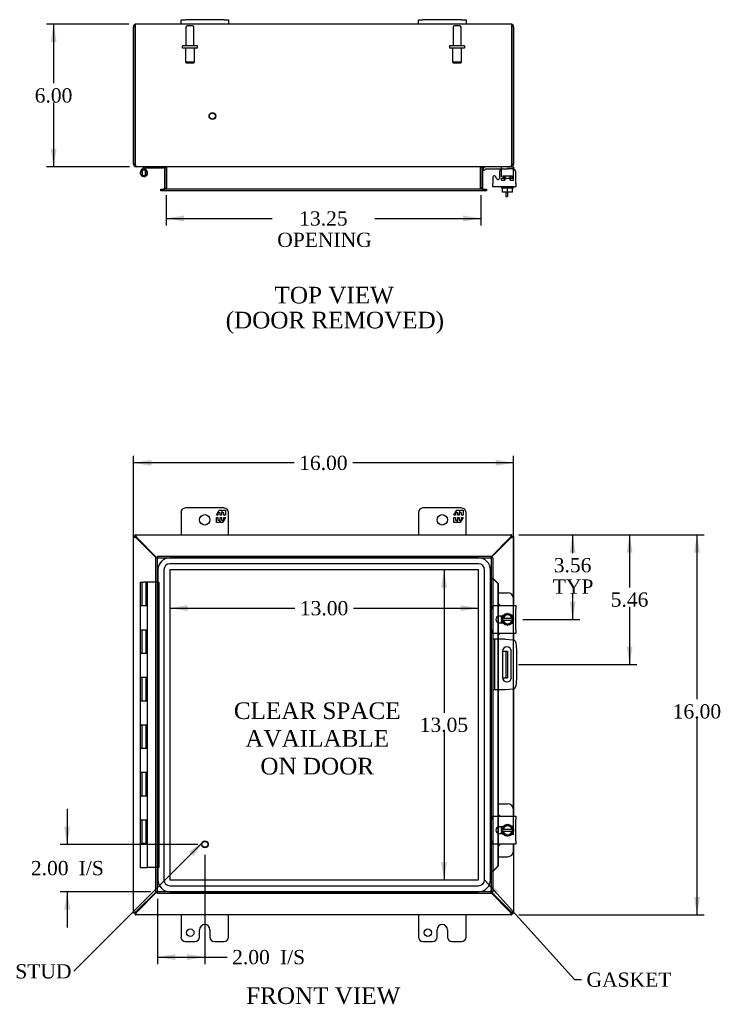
# Model space of a CAD drawing. Header units: inches. Extents: x 4 to 117, y 4 to 79.
# Tile 3 of 7: x 25 to 54, y 27 to 68. Entities that reach past the tile are written whole.
import ezdxf
from ezdxf.enums import TextEntityAlignment as Align

# ---------------------------------------------------------------- set-up
doc = ezdxf.new("R2010")
doc.units = ezdxf.units.IN
doc.header["$MEASUREMENT"] = 0
for name, color, linetype in [('COM40153-1', 7, 'CONTINUOUS'), ('COM40153-2', 7, 'CONTINUOUS'), ('COM42667', 7, 'CONTINUOUS'), ('COM42780', 7, 'CONTINUOUS'), ('COM48424', 7, 'CONTINUOUS'), ('COM70219', 7, 'CONTINUOUS'), ('COM71780-3', 7, 'CONTINUOUS'), ('DEFAULT', 7, 'CONTINUOUS'), ('FET07710', 7, 'CONTINUOUS'), ('HNG10620-12B', 7, 'CONTINUOUS'), ('HNG10620-12C', 7, 'CONTINUOUS'), ('HNG10620-12P', 7, 'CONTINUOUS'), ('SCC19011', 7, 'CONTINUOUS'), ('SPR20265', 7, 'CONTINUOUS'), ('STD21878', 7, 'CONTINUOUS'), ('STD26094', 7, 'CONTINUOUS'), ('WAF25035', 7, 'CONTINUOUS')]:
    doc.layers.add(name, color=color, linetype=linetype)
doc.styles.add('SEACAD_TIMES_NEW_ROMAN', font='times.ttf')

# ---------------------------------------------------------------- blocks, each defined once
blk = doc.blocks.new('SEANNOT_GROUP2')
at = {"layer": 'DEFAULT', "linetype": 'Continuous'}
blk.add_hatch(color=136, dxfattribs=at).paths.add_polyline_path([(31.976, 33.277), (32.418, 33.896), (31.799, 33.454)])
at = {"layer": 'DEFAULT', "color": 136, "linetype": 'Continuous'}
blk.add_lwpolyline([(26.94, 28.418), (32.418, 33.896)], dxfattribs=at)
at = {"layer": 'DEFAULT', "color": 136, "linetype": 'Continuous', "style": 'SEACAD_TIMES_NEW_ROMAN'}
for s, p in [('GROUND STUD', (20.375, 28.718)), ('DOOR', (20.375, 27.818))]:
    blk.add_text(s, height=0.6, dxfattribs=at).set_placement(p, align=Align.TOP_LEFT)
blk = doc.blocks.new('SEANNOT_GROUP3')
at = {"layer": 'DEFAULT', "linetype": 'Continuous'}
blk.add_hatch(color=136, dxfattribs=at).paths.add_polyline_path([(44.826, 31.794), (44.231, 32.268), (44.64, 31.627)])
at = {"layer": 'DEFAULT', "color": 136, "linetype": 'Continuous'}
blk.add_line((48.017, 28.068), (48.317, 28.068), dxfattribs=at)
blk.add_lwpolyline([(48.017, 28.068), (44.231, 32.268)], dxfattribs=at)
at = {"layer": 'DEFAULT', "color": 136, "linetype": 'Continuous', "style": 'SEACAD_TIMES_NEW_ROMAN'}
blk.add_text('GASKET', height=0.6, dxfattribs=at).set_placement((48.527, 28.368), align=Align.TOP_LEFT)
blk = doc.blocks.new('GDIMGGROUP')
at = {"layer": 'DEFAULT', "linetype": 'Continuous'}
for points in [[(30.205, 49.944), (29.455, 49.819), (30.205, 49.694)], [(44.702, 49.944), (44.702, 49.694), (45.452, 49.819)]]:
    blk.add_hatch(color=136, dxfattribs=at).paths.add_polyline_path(points)
at = {"layer": 'DEFAULT', "color": 136, "linetype": 'Continuous'}
for p, q in [((29.455, 31.166), (29.455, 50.119)), ((36.219, 49.819), (29.455, 49.819)), ((45.452, 49.819), (38.687, 49.819)), ((45.452, 34.163), (45.452, 50.119))]:
    blk.add_line(p, q, dxfattribs=at)
at = {"layer": 'DEFAULT', "color": 136, "linetype": 'Continuous', "style": 'SEACAD_TIMES_NEW_ROMAN'}
blk.add_text('16.00', height=0.6, dxfattribs=at).set_placement((36.429, 50.119), align=Align.TOP_LEFT)
blk = doc.blocks.new('GDIMGGROUP1')
at = {"layer": 'DEFAULT', "linetype": 'Continuous'}
for points in [[(53.304, 46.044), (53.179, 46.794), (53.054, 46.044)], [(53.304, 31.544), (53.054, 31.544), (53.179, 30.794)]]:
    blk.add_hatch(color=136, dxfattribs=at).paths.add_polyline_path(points)
at = {"layer": 'DEFAULT', "color": 136, "linetype": 'Continuous'}
for p, q in [((45.683, 46.794), (53.479, 46.794)), ((53.179, 39.868), (53.179, 46.794)), ((53.179, 30.794), (53.179, 39.058)), ((45.683, 30.794), (53.479, 30.794))]:
    blk.add_line(p, q, dxfattribs=at)
at = {"layer": 'DEFAULT', "color": 136, "linetype": 'Continuous', "style": 'SEACAD_TIMES_NEW_ROMAN'}
blk.add_text('16.00', height=0.6, dxfattribs=at).set_placement((52.155, 39.658), align=Align.TOP_LEFT)
blk = doc.blocks.new('GDIMGGROUP2')
at = {"layer": 'DEFAULT', "linetype": 'Continuous'}
for points in [[(26.536, 34.513), (26.661, 33.763), (26.786, 34.513)], [(26.536, 31.013), (26.786, 31.013), (26.661, 31.763)]]:
    blk.add_hatch(color=136, dxfattribs=at).paths.add_polyline_path(points)
at = {"layer": 'DEFAULT', "color": 136, "linetype": 'Continuous'}
for p, q in [((26.661, 35.263), (26.661, 33.763)), ((32.164, 33.763), (26.361, 33.763)), ((30.164, 31.763), (26.361, 31.763)), ((26.661, 31.763), (26.661, 30.263))]:
    blk.add_line(p, q, dxfattribs=at)
at = {"layer": 'DEFAULT', "color": 136, "linetype": 'Continuous', "style": 'SEACAD_TIMES_NEW_ROMAN'}
for s, p in [('2.00', (25.136, 33.063)), ('I/S', (27.148, 33.063))]:
    blk.add_text(s, height=0.6, dxfattribs=at).set_placement(p, align=Align.TOP_LEFT)
blk = doc.blocks.new('GDIMGGROUP3')
at = {"layer": 'DEFAULT', "linetype": 'Continuous'}
for points in [[(31.214, 28.892), (31.214, 29.142), (30.464, 29.017)], [(31.714, 28.892), (32.464, 29.017), (31.714, 29.142)]]:
    blk.add_hatch(color=136, dxfattribs=at).paths.add_polyline_path(points)
at = {"layer": 'DEFAULT', "color": 136, "linetype": 'Continuous'}
for p, q in [((32.464, 33.323), (32.464, 28.717)), ((30.464, 31.463), (30.464, 28.717)), ((30.464, 29.017), (33.099, 29.017)), ((33.099, 29.017), (33.399, 29.017))]:
    blk.add_line(p, q, dxfattribs=at)
at = {"layer": 'DEFAULT', "color": 136, "linetype": 'Continuous', "style": 'SEACAD_TIMES_NEW_ROMAN'}
for s, p in [('2.00', (33.609, 29.317)), ('I/S', (35.621, 29.317))]:
    blk.add_text(s, height=0.6, dxfattribs=at).set_placement(p, align=Align.TOP_LEFT)
blk = doc.blocks.new('GDIMGGROUP4')
at = {"layer": 'DEFAULT', "linetype": 'Continuous'}
for points in [[(25.967, 67.533), (26.217, 67.533), (26.092, 68.283)], [(25.967, 63.033), (26.092, 62.283), (26.217, 63.033)]]:
    blk.add_hatch(color=136, dxfattribs=at).paths.add_polyline_path(points)
at = {"layer": 'DEFAULT', "color": 136, "linetype": 'Continuous'}
for p, q in [((29.263, 68.283), (25.792, 68.283)), ((26.092, 68.283), (26.092, 65.793)), ((26.092, 64.983), (26.092, 62.283)), ((29.289, 62.283), (25.792, 62.283))]:
    blk.add_line(p, q, dxfattribs=at)
at = {"layer": 'DEFAULT', "color": 136, "linetype": 'Continuous', "style": 'SEACAD_TIMES_NEW_ROMAN'}
blk.add_text('6.00', height=0.6, dxfattribs=at).set_placement((25.296, 65.583), align=Align.TOP_LEFT)
blk = doc.blocks.new('GDIMGGROUP16')
at = {"layer": 'DEFAULT', "linetype": 'Continuous'}
for points in [[(48.069, 46.044), (47.944, 46.794), (47.819, 46.044)], [(48.069, 43.982), (47.819, 43.982), (47.944, 43.232)]]:
    blk.add_hatch(color=136, dxfattribs=at).paths.add_polyline_path(points)
at = {"layer": 'DEFAULT', "color": 136, "linetype": 'Continuous'}
for p, q in [((45.683, 46.794), (48.244, 46.794)), ((47.944, 46.794), (47.944, 46.023)), ((47.944, 44.313), (47.944, 43.232)), ((45.851, 43.232), (48.244, 43.232))]:
    blk.add_line(p, q, dxfattribs=at)
at = {"layer": 'DEFAULT', "color": 136, "linetype": 'Continuous', "style": 'SEACAD_TIMES_NEW_ROMAN'}
for s, p in [('3.56', (47.148, 45.813)), ('TYP', (47.105, 44.913))]:
    blk.add_text(s, height=0.6, dxfattribs=at).set_placement(p, align=Align.TOP_LEFT)
blk = doc.blocks.new('GDIMGGROUP17')
at = {"layer": 'DEFAULT', "linetype": 'Continuous'}
for points in [[(50.465, 46.044), (50.34, 46.794), (50.215, 46.044)], [(50.465, 42.084), (50.215, 42.084), (50.34, 41.334)]]:
    blk.add_hatch(color=136, dxfattribs=at).paths.add_polyline_path(points)
at = {"layer": 'DEFAULT', "color": 136, "linetype": 'Continuous'}
for p, q in [((45.683, 46.794), (50.64, 46.794)), ((50.34, 46.794), (50.34, 44.574)), ((50.34, 43.764), (50.34, 41.334)), ((45.661, 41.334), (50.64, 41.334))]:
    blk.add_line(p, q, dxfattribs=at)
at = {"layer": 'DEFAULT', "color": 136, "linetype": 'Continuous', "style": 'SEACAD_TIMES_NEW_ROMAN'}
blk.add_text('5.46', height=0.6, dxfattribs=at).set_placement((49.544, 44.364), align=Align.TOP_LEFT)
blk = doc.blocks.new('GDIMGGROUP18')
at = {"layer": 'DEFAULT', "linetype": 'Continuous'}
for points in [[(31.58, 59.98), (31.58, 60.23), (30.83, 60.105)], [(43.33, 59.98), (44.08, 60.105), (43.33, 60.23)]]:
    blk.add_hatch(color=136, dxfattribs=at).paths.add_polyline_path(points)
at = {"layer": 'DEFAULT', "color": 136, "linetype": 'Continuous'}
for p, q in [((30.83, 61.078), (30.83, 59.805)), ((44.08, 61.078), (44.08, 59.805)), ((30.83, 60.105), (35.297, 60.105)), ((39.613, 60.105), (44.08, 60.105))]:
    blk.add_line(p, q, dxfattribs=at)
at = {"layer": 'DEFAULT', "color": 136, "linetype": 'Continuous', "style": 'SEACAD_TIMES_NEW_ROMAN'}
for s, p in [('13.25', (36.431, 60.405)), ('OPENING', (35.507, 59.505))]:
    blk.add_text(s, height=0.6, dxfattribs=at).set_placement(p, align=Align.TOP_LEFT)
blk = doc.blocks.new('GDIMGGROUP24')
at = {"layer": 'DEFAULT', "linetype": 'Continuous'}
for points in [[(31.734, 43.578), (31.734, 43.828), (30.984, 43.703)], [(43.232, 43.578), (43.982, 43.703), (43.232, 43.828)]]:
    blk.add_hatch(color=136, dxfattribs=at).paths.add_polyline_path(points)
at = {"layer": 'DEFAULT', "color": 136, "linetype": 'Continuous'}
for p, q in [((30.984, 43.703), (36.249, 43.703)), ((38.716, 43.703), (43.982, 43.703))]:
    blk.add_line(p, q, dxfattribs=at)
at = {"layer": 'DEFAULT', "color": 136, "linetype": 'Continuous', "style": 'SEACAD_TIMES_NEW_ROMAN'}
blk.add_text('13.00', height=0.6, dxfattribs=at).set_placement((36.459, 44.003), align=Align.TOP_LEFT)
blk = doc.blocks.new('GDIMGGROUP25')
at = {"layer": 'DEFAULT', "linetype": 'Continuous'}
for points in [[(42.403, 44.571), (42.653, 44.571), (42.528, 45.321)], [(42.403, 33.017), (42.528, 32.267), (42.653, 33.017)]]:
    blk.add_hatch(color=136, dxfattribs=at).paths.add_polyline_path(points)
at = {"layer": 'DEFAULT', "color": 136, "linetype": 'Continuous'}
for p, q in [((42.528, 45.321), (42.528, 39.304)), ((42.528, 38.494), (42.528, 32.267))]:
    blk.add_line(p, q, dxfattribs=at)
at = {"layer": 'DEFAULT', "color": 136, "linetype": 'Continuous', "style": 'SEACAD_TIMES_NEW_ROMAN'}
blk.add_text('13.05', height=0.6, dxfattribs=at).set_placement((41.504, 39.094), align=Align.TOP_LEFT)

msp = doc.modelspace()

# ---------------------------------------------------------------- linework, layer by layer
at = {"layer": 'COM40153-1', "color": 7}
for p, q in [((45.133, 61.212), (45.133, 61.033)), ((45.133, 61.033), (45.205, 61.033)), ((45.205, 61.212), (45.205, 61.033)), ((44.987, 41.896), (45.097, 41.896)), ((45.097, 41.896), (45.133, 41.896)), ((45.133, 41.896), (45.205, 41.896)), ((45.133, 41.896), (45.133, 40.771)), ((45.205, 41.896), (45.205, 40.771)), ((44.987, 40.771), (45.097, 40.771)), ((45.133, 40.771), (45.097, 40.771)), ((45.133, 40.771), (45.205, 40.771))]:
    msp.add_line(p, q, dxfattribs=at)
at = {"layer": 'COM40153-2', "color": 7}
for p, q in [((44.652, 42.396), (44.58, 42.396)), ((44.652, 42.396), (44.652, 40.271)), ((44.652, 42.396), (44.688, 42.396)), ((45.103, 42.396), (44.688, 42.396)), ((45.103, 42.396), (45.437, 42.367)), ((44.986, 41.884), (44.986, 40.784)), ((45.361, 40.784), (45.361, 41.884)), ((45.551, 42.253), (45.58, 41.919)), ((45.58, 41.919), (45.58, 40.748)), ((45.58, 40.748), (45.551, 40.414)), ((44.652, 40.271), (44.58, 40.271)), ((44.688, 40.271), (44.652, 40.271)), ((45.103, 40.271), (44.688, 40.271)), ((45.437, 40.3), (45.103, 40.271))]:
    msp.add_line(p, q, dxfattribs=at)
for centre, radius, start, end in [((45.426, 42.243), 0.125, 5, 85), ((45.174, 41.884), 0.188, 0, 180), ((45.174, 40.784), 0.188, 180, 0), ((45.426, 40.425), 0.125, 275, 355)]:
    msp.add_arc(centre, radius, start, end, dxfattribs=at)
at = {"layer": 'COM42667', "color": 7}
for p, q in [((44.581, 61.836), (44.581, 61.581)), ((44.754, 61.771), (44.691, 61.869)), ((44.864, 62.063), (44.864, 61.804)), ((45.551, 61.581), (45.551, 62.063)), ((44.581, 61.438), (44.581, 61.581)), ((45.551, 61.438), (44.581, 61.438)), ((45.551, 61.581), (45.551, 61.438)), ((44.581, 43.678), (44.581, 43.821)), ((44.581, 43.821), (45.551, 43.821)), ((44.581, 43.678), (44.581, 42.786)), ((45.551, 43.821), (45.551, 43.678)), ((45.551, 42.786), (45.551, 43.678)), ((44.995, 43.372), (44.855, 43.372)), ((44.581, 42.643), (44.581, 42.786)), ((44.855, 43.091), (44.995, 43.091)), ((45.551, 42.786), (45.551, 42.643)), ((45.551, 42.643), (44.581, 42.643)), ((44.581, 34.802), (44.581, 34.945)), ((44.581, 34.945), (45.551, 34.945)), ((45.551, 34.945), (45.551, 34.802)), ((44.581, 34.802), (44.581, 33.91)), ((44.995, 34.496), (44.855, 34.496)), ((45.551, 33.91), (45.551, 34.802)), ((44.855, 34.215), (44.995, 34.215)), ((44.581, 33.767), (44.581, 33.91)), ((45.551, 33.767), (44.581, 33.767)), ((45.551, 33.91), (45.551, 33.767))]:
    msp.add_line(p, q, dxfattribs=at)
for centre, radius, start, end in [((44.989, 62.063), 0.125, 90, 180), ((45.426, 62.063), 0.125, 0, 90), ((44.641, 61.836), 0.06, 32.8455, 180), ((44.804, 61.804), 0.06, 212.8455, 0), ((44.855, 43.232), 0.141, 90, 270), ((44.855, 34.356), 0.141, 90, 270)]:
    msp.add_arc(centre, radius, start, end, dxfattribs=at)
at = {"layer": 'COM42780', "color": 7}
for p, q in [((44.152, 62.191), (44.202, 62.241)), ((44.152, 62.191), (44.219, 62.124)), ((44.219, 62.124), (44.269, 62.174)), ((44.303, 62.188), (45.202, 62.188)), ((44.337, 62.189), (44.337, 62.188)), ((44.337, 62.189), (44.397, 62.189)), ((44.397, 62.189), (44.397, 62.188)), ((44.397, 62.189), (44.425, 62.189)), ((44.425, 62.189), (44.425, 62.188)), ((44.425, 62.189), (44.587, 62.189)), ((44.538, 62.189), (44.538, 62.188)), ((44.587, 62.189), (44.587, 62.188)), ((44.952, 62.143), (44.952, 62.268)), ((45.202, 62.283), (45.305, 62.283)), ((45.452, 62.188), (45.202, 62.188)), ((45.347, 62.283), (45.452, 62.283)), ((45.452, 62.283), (45.452, 62.188)), ((45.452, 62.185), (45.452, 62.188)), ((45.452, 62.141), (45.452, 62.185)), ((44.952, 61.806), (45.452, 61.806)), ((44.952, 61.711), (44.952, 61.797)), ((45.007, 61.901), (45.397, 61.901)), ((45.007, 61.901), (45.007, 61.806)), ((45.077, 61.711), (45.077, 61.901)), ((45.095, 61.901), (45.095, 61.711)), ((45.308, 61.711), (45.308, 61.901)), ((45.327, 61.711), (45.327, 61.901)), ((45.397, 61.806), (45.397, 61.901)), ((45.452, 61.852), (45.452, 62.141)), ((45.452, 61.711), (45.452, 61.852)), ((44.952, 61.711), (45.095, 61.711)), ((45.308, 61.711), (45.414, 61.711)), ((45.423, 61.711), (45.452, 61.711)), ((44.805, 44.347), (45.202, 44.347)), ((45.452, 43.821), (45.452, 44.097)), ((44.952, 43.298), (44.952, 43.372)), ((44.952, 43.091), (44.952, 43.163)), ((45.452, 42.366), (45.452, 42.643)), ((44.805, 35.471), (45.202, 35.471)), ((45.452, 34.945), (45.452, 35.221)), ((44.952, 34.422), (44.952, 34.496)), ((44.952, 34.215), (44.952, 34.287)), ((45.452, 33.49), (45.452, 33.767)), ((44.805, 33.24), (45.202, 33.24))]:
    msp.add_line(p, q, dxfattribs=at)
for centre, radius, start, end in [((44.303, 62.14), 0.143, 90, 135), ((44.303, 62.14), 0.048, 90, 135), ((45.202, 44.097), 0.25, 0, 90), ((44.702, 43.66), 0.25, 39.9324, 65.6695), ((44.702, 42.803), 0.25, 294.3305, 320.0676), ((45.202, 35.221), 0.25, 0, 90), ((44.702, 34.784), 0.25, 39.9324, 65.6695), ((44.702, 33.927), 0.25, 294.3305, 320.0676), ((45.202, 33.49), 0.25, 270, 0)]:
    msp.add_arc(centre, radius, start, end, dxfattribs=at)
msp.add_ellipse((44.702, 61.183), major_axis=(0, 14.322), ratio=0.017455, start_param=-1.524085, end_param=-1.503851, dxfattribs=at)
msp.add_open_spline([(44.949, 62.18), (44.948, 62.182), (44.948, 62.183), (44.946, 62.187), (44.945, 62.188), (44.943, 62.188)], degree=3, knots=[0.6179659, 0.6179659, 0.6179659, 0.6179659, 0.75, 0.75, 1, 1, 1, 1], dxfattribs=at)
at = {"layer": 'COM48424', "color": 7}
for p, q in [((29.455, 62.391), (29.455, 68.175)), ((29.527, 68.175), (29.527, 68.277)), ((29.527, 68.277), (29.527, 68.175)), ((29.527, 68.175), (29.527, 62.391)), ((29.527, 62.391), (29.527, 68.175)), ((31.455, 68.283), (29.563, 68.283)), ((41.455, 68.283), (33.455, 68.283)), ((45.347, 68.283), (43.455, 68.283)), ((45.383, 68.175), (45.383, 68.277)), ((45.383, 68.277), (45.383, 68.175)), ((45.383, 62.391), (45.383, 68.175)), ((45.383, 68.175), (45.383, 62.391)), ((45.455, 68.175), (45.455, 62.391)), ((29.527, 62.391), (29.455, 62.391)), ((29.563, 62.307), (29.563, 62.283)), ((29.587, 62.283), (29.563, 62.283)), ((45.321, 62.283), (29.589, 62.283)), ((30.758, 62.247), (30.758, 61.378)), ((30.758, 62.247), (30.83, 62.247)), ((30.83, 62.247), (30.83, 61.378)), ((30.843, 62.247), (30.843, 61.378)), ((44.066, 61.378), (44.066, 62.247)), ((44.152, 62.247), (44.08, 62.247)), ((44.08, 62.247), (44.08, 61.378)), ((44.152, 62.247), (44.152, 61.378)), ((45.347, 62.283), (45.323, 62.283)), ((45.347, 62.307), (45.347, 62.283)), ((45.383, 62.391), (45.455, 62.391)), ((30.6, 61.27), (30.6, 61.342)), ((30.6, 61.342), (30.676, 61.342)), ((30.683, 61.342), (30.676, 61.342)), ((30.683, 61.342), (30.728, 61.342)), ((30.683, 61.342), (30.683, 61.27)), ((44.181, 61.342), (30.728, 61.342)), ((30.758, 61.378), (30.83, 61.378)), ((44.152, 61.378), (44.08, 61.378)), ((44.181, 61.342), (44.226, 61.342)), ((44.226, 61.342), (44.234, 61.342)), ((44.226, 61.27), (44.226, 61.342)), ((44.234, 61.342), (44.31, 61.342)), ((44.31, 61.342), (44.31, 61.27)), ((30.676, 61.27), (30.6, 61.27)), ((30.683, 61.27), (30.676, 61.27)), ((30.728, 61.27), (30.683, 61.27)), ((44.181, 61.27), (30.728, 61.27)), ((44.226, 61.27), (44.181, 61.27)), ((44.226, 61.27), (44.234, 61.27)), ((44.31, 61.27), (44.234, 61.27)), ((29.527, 46.722), (29.455, 46.722)), ((29.455, 30.866), (29.455, 46.722)), ((29.527, 46.794), (45.383, 46.794)), ((29.527, 46.722), (29.527, 46.794)), ((29.527, 46.722), (29.563, 46.686)), ((29.527, 46.722), (29.563, 46.686)), ((29.587, 46.644), (29.563, 46.66)), ((30.406, 45.824), (29.587, 46.644)), ((29.605, 46.662), (29.589, 46.686)), ((30.442, 45.824), (29.605, 46.662)), ((45.305, 46.662), (44.508, 45.865)), ((45.323, 46.644), (44.508, 45.829)), ((45.321, 46.686), (45.305, 46.662)), ((45.347, 46.66), (45.323, 46.644)), ((45.383, 46.722), (45.347, 46.686)), ((45.383, 46.722), (45.347, 46.686)), ((45.383, 46.722), (45.383, 46.794)), ((45.383, 46.722), (45.455, 46.722)), ((45.455, 46.722), (45.455, 43.821)), ((45.455, 42.643), (45.455, 42.364)), ((45.455, 40.303), (45.455, 34.945)), ((45.455, 33.767), (45.455, 30.866)), ((29.587, 30.944), (30.406, 31.763)), ((29.605, 30.926), (30.442, 31.763)), ((44.508, 31.759), (45.323, 30.944)), ((44.508, 31.723), (45.305, 30.926)), ((29.527, 30.866), (29.455, 30.866)), ((29.527, 30.866), (29.563, 30.902)), ((29.527, 30.866), (29.563, 30.902)), ((29.527, 30.866), (29.527, 30.794)), ((45.383, 30.794), (29.527, 30.794)), ((29.563, 30.928), (29.587, 30.944)), ((29.589, 30.902), (29.605, 30.926)), ((45.305, 30.926), (45.321, 30.902)), ((45.323, 30.944), (45.347, 30.928)), ((45.383, 30.866), (45.347, 30.902)), ((45.383, 30.866), (45.347, 30.902)), ((45.383, 30.866), (45.455, 30.866)), ((45.383, 30.866), (45.383, 30.794))]:
    msp.add_line(p, q, dxfattribs=at)
for centre, radius, start, end in [((29.563, 68.175), 0.108, 109.4712, 180), ((29.563, 68.175), 0.108, 90, 109.4712), ((45.347, 68.175), 0.108, 70.5288, 90), ((45.347, 68.175), 0.108, 0, 70.5288), ((29.563, 62.391), 0.108, 180, 270), ((29.563, 62.391), 0.036, 180, 218.7233), ((30.722, 62.247), 0.036, 0, 90), ((30.722, 62.247), 0.108, 0, 10.3965), ((44.188, 62.247), 0.108, 169.6031, 180), ((44.188, 62.247), 0.036, 90, 180), ((45.347, 62.391), 0.108, 270, 0), ((45.347, 62.391), 0.036, 321.2767, 0), ((30.722, 61.378), 0.036, 270, 0), ((30.722, 61.378), 0.108, 349.6015, 0), ((44.188, 61.378), 0.108, 180, 190.3994), ((44.188, 61.378), 0.036, 180, 270)]:
    msp.add_arc(centre, radius, start, end, dxfattribs=at)
for centre, start_param, end_param in [((29.563, 68.175), 3.141593, 3.48143), ((45.347, 68.175), 2.801756, 3.141593)]:
    msp.add_ellipse(centre, major_axis=(0, -0.108), ratio=0.997813, start_param=start_param, end_param=end_param, dxfattribs=at)
for points, knots in [([(29.589, 62.283), (29.583, 62.283), (29.578, 62.286), (29.568, 62.297), (29.563, 62.305), (29.553, 62.325), (29.547, 62.337), (29.537, 62.363), (29.532, 62.377), (29.527, 62.391)], [0, 0, 0, 0, 0.25, 0.25, 0.5, 0.5, 0.75, 0.75, 1, 1, 1, 1]), ([(30.843, 62.247), (30.843, 62.249), (30.843, 62.251), (30.841, 62.254), (30.84, 62.256), (30.836, 62.261), (30.832, 62.263), (30.824, 62.268), (30.82, 62.27), (30.811, 62.273), (30.806, 62.275), (30.791, 62.279), (30.781, 62.28), (30.76, 62.282), (30.75, 62.283), (30.74, 62.283)], [0, 0, 0, 0, 0.0625, 0.0625, 0.125, 0.125, 0.25, 0.25, 0.375, 0.375, 0.5, 0.5, 0.75, 0.75, 1, 1, 1, 1]), ([(44.17, 62.283), (44.159, 62.283), (44.149, 62.282), (44.129, 62.28), (44.118, 62.279), (44.104, 62.275), (44.099, 62.273), (44.09, 62.27), (44.085, 62.268), (44.077, 62.263), (44.074, 62.261), (44.07, 62.256), (44.068, 62.254), (44.067, 62.251), (44.067, 62.249), (44.066, 62.247)], [0, 0, 0, 0, 0.25, 0.25, 0.5, 0.5, 0.625, 0.625, 0.75, 0.75, 0.875, 0.875, 0.9375, 0.9375, 1, 1, 1, 1]), ([(45.383, 62.391), (45.378, 62.377), (45.372, 62.363), (45.362, 62.337), (45.357, 62.325), (45.347, 62.305), (45.342, 62.297), (45.331, 62.286), (45.326, 62.283), (45.321, 62.283)], [0, 0, 0, 0, 0.25, 0.25, 0.5, 0.5, 0.75, 0.75, 1, 1, 1, 1]), ([(30.74, 61.342), (30.75, 61.342), (30.76, 61.343), (30.781, 61.345), (30.791, 61.346), (30.806, 61.35), (30.811, 61.352), (30.82, 61.355), (30.824, 61.357), (30.832, 61.362), (30.836, 61.364), (30.84, 61.369), (30.841, 61.371), (30.843, 61.374), (30.843, 61.376), (30.843, 61.378)], [0, 0, 0, 0, 0.25, 0.25, 0.5, 0.5, 0.625, 0.625, 0.75, 0.75, 0.875, 0.875, 0.9375, 0.9375, 1, 1, 1, 1]), ([(44.066, 61.378), (44.066, 61.376), (44.067, 61.374), (44.068, 61.371), (44.07, 61.369), (44.074, 61.364), (44.077, 61.362), (44.085, 61.357), (44.09, 61.355), (44.099, 61.352), (44.104, 61.35), (44.118, 61.346), (44.129, 61.345), (44.149, 61.343), (44.159, 61.342), (44.17, 61.342)], [0, 0, 0, 0, 0.0625, 0.0625, 0.125, 0.125, 0.25, 0.25, 0.375, 0.375, 0.5, 0.5, 0.75, 0.75, 1, 1, 1, 1]), ([(29.563, 46.66), (29.549, 46.665), (29.535, 46.67), (29.508, 46.681), (29.496, 46.686), (29.476, 46.696), (29.468, 46.701), (29.458, 46.711), (29.455, 46.717), (29.455, 46.722)], [0, 0, 0, 0, 0.25, 0.25, 0.5, 0.5, 0.75, 0.75, 1, 1, 1, 1]), ([(29.589, 46.686), (29.583, 46.7), (29.578, 46.714), (29.568, 46.74), (29.563, 46.752), (29.553, 46.772), (29.547, 46.78), (29.537, 46.791), (29.532, 46.794), (29.527, 46.794)], [0, 0, 0, 0, 0.25, 0.25, 0.5, 0.5, 0.75, 0.75, 1, 1, 1, 1]), ([(29.589, 46.686), (29.578, 46.695), (29.568, 46.705), (29.547, 46.718), (29.537, 46.722), (29.527, 46.722)], [0, 0, 0, 0, 0.5, 0.5, 1, 1, 1, 1]), ([(29.563, 46.66), (29.558, 46.665), (29.553, 46.67), (29.545, 46.681), (29.541, 46.686), (29.534, 46.696), (29.531, 46.701), (29.528, 46.711), (29.527, 46.717), (29.527, 46.722)], [0, 0, 0, 0, 0.25, 0.25, 0.5, 0.5, 0.75, 0.75, 1, 1, 1, 1]), ([(45.383, 46.794), (45.378, 46.794), (45.372, 46.791), (45.362, 46.78), (45.357, 46.772), (45.347, 46.752), (45.342, 46.74), (45.331, 46.714), (45.326, 46.7), (45.321, 46.686)], [0, 0, 0, 0, 0.25, 0.25, 0.5, 0.5, 0.75, 0.75, 1, 1, 1, 1]), ([(45.383, 46.722), (45.372, 46.722), (45.362, 46.718), (45.342, 46.705), (45.331, 46.695), (45.321, 46.686)], [0, 0, 0, 0, 0.5, 0.5, 1, 1, 1, 1]), ([(45.383, 46.722), (45.383, 46.717), (45.382, 46.711), (45.378, 46.701), (45.376, 46.696), (45.369, 46.686), (45.365, 46.681), (45.356, 46.67), (45.351, 46.665), (45.347, 46.66)], [0, 0, 0, 0, 0.25, 0.25, 0.5, 0.5, 0.75, 0.75, 1, 1, 1, 1]), ([(45.455, 46.722), (45.455, 46.717), (45.452, 46.711), (45.441, 46.701), (45.433, 46.696), (45.413, 46.686), (45.401, 46.681), (45.375, 46.67), (45.361, 46.665), (45.347, 46.66)], [0, 0, 0, 0, 0.25, 0.25, 0.5, 0.5, 0.75, 0.75, 1, 1, 1, 1]), ([(29.455, 30.866), (29.455, 30.871), (29.458, 30.876), (29.468, 30.886), (29.476, 30.892), (29.496, 30.902), (29.508, 30.907), (29.535, 30.917), (29.549, 30.922), (29.563, 30.928)], [0, 0, 0, 0, 0.25, 0.25, 0.5, 0.5, 0.75, 0.75, 1, 1, 1, 1]), ([(29.527, 30.866), (29.527, 30.871), (29.528, 30.876), (29.531, 30.886), (29.534, 30.892), (29.541, 30.902), (29.545, 30.907), (29.553, 30.917), (29.558, 30.922), (29.563, 30.928)], [0, 0, 0, 0, 0.25, 0.25, 0.5, 0.5, 0.75, 0.75, 1, 1, 1, 1]), ([(29.527, 30.794), (29.532, 30.794), (29.537, 30.797), (29.547, 30.807), (29.553, 30.815), (29.563, 30.835), (29.568, 30.847), (29.578, 30.873), (29.583, 30.888), (29.589, 30.902)], [0, 0, 0, 0, 0.25, 0.25, 0.5, 0.5, 0.75, 0.75, 1, 1, 1, 1]), ([(29.527, 30.866), (29.537, 30.866), (29.547, 30.87), (29.568, 30.883), (29.578, 30.892), (29.589, 30.902)], [0, 0, 0, 0, 0.5, 0.5, 1, 1, 1, 1]), ([(45.321, 30.902), (45.326, 30.888), (45.331, 30.873), (45.342, 30.847), (45.347, 30.835), (45.357, 30.815), (45.362, 30.807), (45.372, 30.797), (45.378, 30.794), (45.383, 30.794)], [0, 0, 0, 0, 0.25, 0.25, 0.5, 0.5, 0.75, 0.75, 1, 1, 1, 1]), ([(45.321, 30.902), (45.331, 30.892), (45.342, 30.883), (45.362, 30.87), (45.372, 30.866), (45.383, 30.866)], [0, 0, 0, 0, 0.5, 0.5, 1, 1, 1, 1]), ([(45.347, 30.928), (45.351, 30.922), (45.356, 30.917), (45.365, 30.907), (45.369, 30.902), (45.376, 30.892), (45.378, 30.886), (45.382, 30.876), (45.383, 30.871), (45.383, 30.866)], [0, 0, 0, 0, 0.25, 0.25, 0.5, 0.5, 0.75, 0.75, 1, 1, 1, 1]), ([(45.347, 30.928), (45.361, 30.922), (45.375, 30.917), (45.401, 30.907), (45.413, 30.902), (45.433, 30.892), (45.441, 30.886), (45.452, 30.876), (45.455, 30.871), (45.455, 30.866)], [0, 0, 0, 0, 0.25, 0.25, 0.5, 0.5, 0.75, 0.75, 1, 1, 1, 1])]:
    msp.add_open_spline(points, degree=3, knots=knots, dxfattribs=at)
at = {"layer": 'COM70219', "color": 7}
for p, q in [((43.981, 45.82), (30.985, 45.82)), ((43.981, 45.819), (30.985, 45.819)), ((30.485, 45.32), (30.485, 32.268)), ((30.486, 45.32), (30.486, 32.268)), ((30.735, 45.32), (30.735, 32.268)), ((30.984, 45.32), (30.984, 32.268)), ((43.981, 45.57), (30.985, 45.57)), ((43.981, 45.321), (30.985, 45.321)), ((30.985, 45.32), (30.985, 32.268)), ((43.981, 45.32), (30.985, 45.32)), ((43.981, 32.268), (43.981, 45.32)), ((43.982, 32.268), (43.982, 45.32)), ((44.231, 32.268), (44.231, 45.32)), ((44.48, 32.268), (44.48, 45.32)), ((44.481, 32.268), (44.481, 45.32)), ((30.985, 32.268), (43.981, 32.268)), ((30.985, 32.267), (43.981, 32.267)), ((30.985, 32.018), (43.981, 32.018)), ((30.985, 31.769), (43.981, 31.769)), ((30.985, 31.768), (43.981, 31.768))]:
    msp.add_line(p, q, dxfattribs=at)
for centre, radius, start, end in [((30.985, 45.32), 0.5, 90, 180), ((30.985, 45.32), 0.499, 90, 180), ((43.981, 45.32), 0.5, 0, 90), ((43.981, 45.32), 0.499, 0, 90), ((30.985, 45.32), 0.25, 90, 180), ((30.985, 45.32), 0.001, 90, 180), ((43.981, 45.32), 0.25, 0, 90), ((43.981, 45.32), 0.001, 0, 90), ((30.985, 32.268), 0.5, 180, 270), ((30.985, 32.268), 0.499, 180, 270), ((30.985, 32.268), 0.25, 180, 270), ((30.985, 32.268), 0.001, 180, 270), ((43.981, 32.268), 0.5, 270, 0), ((43.981, 32.268), 0.001, 270, 0), ((43.981, 32.268), 0.25, 270, 0), ((43.981, 32.268), 0.499, 270, 0)]:
    msp.add_arc(centre, radius, start, end, dxfattribs=at)
at = {"layer": 'COM71780-3', "color": 7}
for p, q in [((30.392, 45.824), (30.464, 45.824)), ((30.392, 31.763), (30.392, 45.824)), ((30.464, 45.896), (30.464, 45.824)), ((30.464, 45.896), (44.508, 45.896)), ((30.464, 45.824), (44.508, 45.824)), ((30.464, 45.824), (30.5, 45.788)), ((30.464, 31.763), (30.464, 45.824)), ((30.464, 45.824), (30.5, 45.788)), ((44.508, 45.824), (44.472, 45.788)), ((44.508, 45.824), (44.472, 45.788)), ((44.508, 45.896), (44.508, 45.824)), ((44.508, 45.824), (44.508, 31.763)), ((44.58, 45.824), (44.508, 45.824)), ((44.58, 45.824), (44.58, 31.763)), ((44.58, 44.949), (44.508, 44.949)), ((44.593, 44.949), (44.58, 44.949)), ((44.622, 44.914), (44.792, 44.741)), ((44.622, 44.914), (44.635, 44.914)), ((44.635, 44.914), (44.805, 44.741)), ((44.792, 44.741), (44.792, 43.821)), ((44.805, 44.741), (44.792, 44.741)), ((44.805, 44.741), (44.805, 43.821)), ((44.792, 43.821), (44.792, 43.357)), ((44.805, 43.821), (44.805, 43.363)), ((44.792, 43.357), (44.792, 43.106)), ((44.792, 43.106), (44.792, 42.643)), ((44.805, 43.363), (44.805, 43.101)), ((44.805, 43.101), (44.805, 42.643)), ((44.792, 42.643), (44.792, 42.396)), ((44.792, 42.396), (44.792, 40.271)), ((44.805, 42.643), (44.805, 42.396)), ((44.805, 42.396), (44.805, 40.271)), ((44.792, 40.271), (44.792, 34.945)), ((44.805, 40.271), (44.805, 34.945)), ((44.792, 34.945), (44.792, 34.481)), ((44.805, 34.945), (44.805, 34.487)), ((44.792, 34.481), (44.792, 34.23)), ((44.805, 34.487), (44.805, 34.225)), ((44.792, 34.23), (44.792, 33.767)), ((44.805, 34.225), (44.805, 33.767)), ((44.792, 33.767), (44.792, 32.846)), ((44.805, 33.767), (44.805, 32.846)), ((44.792, 32.846), (44.622, 32.674)), ((44.805, 32.846), (44.635, 32.674)), ((44.805, 32.846), (44.792, 32.846)), ((44.58, 32.638), (44.508, 32.638)), ((44.58, 32.638), (44.593, 32.638)), ((44.622, 32.674), (44.635, 32.674)), ((30.392, 31.763), (30.464, 31.763)), ((30.464, 31.763), (30.5, 31.799)), ((30.464, 31.763), (30.5, 31.799)), ((44.508, 31.763), (30.464, 31.763)), ((30.464, 31.691), (30.464, 31.763)), ((44.508, 31.691), (30.464, 31.691)), ((44.508, 31.763), (44.472, 31.799)), ((44.508, 31.763), (44.472, 31.799)), ((44.508, 31.691), (44.508, 31.763)), ((44.58, 31.763), (44.508, 31.763))]:
    msp.add_line(p, q, dxfattribs=at)
for centre, radius, start, end in [((45.02, 46), 1.153, 245.7342, 249.3638), ((44.911, 45.183), 0.395, 216.3142, 223.0054), ((45.02, 46), 1.153, 249.3638, 250.458), ((45.02, 31.587), 1.153, 110.6362, 114.2658), ((44.911, 32.405), 0.395, 136.9946, 143.6858)]:
    msp.add_arc(centre, radius, start, end, dxfattribs=at)
for points in [[(44.614, 44.921), (44.607, 44.925), (44.606, 44.927), (44.611, 44.926)], [(44.611, 32.661), (44.606, 32.661), (44.607, 32.662), (44.614, 32.666)]]:
    msp.add_open_spline(points, degree=3, dxfattribs=at)
at = {"layer": 'FET07710', "color": 7}
for p, q in [((31.455, 68.47), (31.642, 68.47)), ((31.455, 68.283), (31.455, 68.47)), ((33.267, 68.47), (31.642, 68.47)), ((33.267, 68.47), (33.455, 68.47)), ((33.455, 68.47), (33.455, 68.283)), ((41.455, 68.47), (41.642, 68.47)), ((41.455, 68.283), (41.455, 68.47)), ((43.267, 68.47), (41.642, 68.47)), ((43.267, 68.47), (43.455, 68.47)), ((43.455, 68.47), (43.455, 68.283)), ((31.642, 68.283), (31.455, 68.283)), ((33.267, 68.283), (31.642, 68.283)), ((33.455, 68.283), (33.267, 68.283)), ((41.642, 68.283), (41.455, 68.283)), ((43.267, 68.283), (41.642, 68.283)), ((43.455, 68.283), (43.267, 68.283)), ((31.455, 47.731), (31.455, 46.794)), ((33.267, 47.919), (31.642, 47.919)), ((32.944, 47.614), (33.067, 47.826)), ((33.107, 47.719), (33.009, 47.719)), ((33.009, 47.719), (33.009, 47.614)), ((33.067, 47.826), (33.176, 47.826)), ((33.107, 47.614), (33.107, 47.719)), ((33.265, 47.719), (33.167, 47.719)), ((33.167, 47.719), (33.167, 47.614)), ((33.176, 47.826), (33.176, 47.748)), ((33.176, 47.748), (33.221, 47.826)), ((33.221, 47.826), (33.33, 47.826)), ((33.265, 47.614), (33.265, 47.719)), ((33.33, 47.826), (33.33, 47.614)), ((33.455, 46.794), (33.455, 47.731)), ((41.455, 47.731), (41.455, 46.794)), ((43.267, 47.919), (41.642, 47.919)), ((42.944, 47.614), (43.067, 47.826)), ((43.107, 47.719), (43.009, 47.719)), ((43.009, 47.719), (43.009, 47.614)), ((43.067, 47.826), (43.176, 47.826)), ((43.107, 47.614), (43.107, 47.719)), ((43.265, 47.719), (43.167, 47.719)), ((43.167, 47.719), (43.167, 47.614)), ((43.176, 47.826), (43.176, 47.748)), ((43.176, 47.748), (43.221, 47.826)), ((43.221, 47.826), (43.33, 47.826)), ((43.265, 47.614), (43.265, 47.719)), ((43.33, 47.826), (43.33, 47.614)), ((43.455, 46.794), (43.455, 47.731)), ((33.009, 47.614), (32.944, 47.614)), ((32.944, 47.304), (32.944, 47.516)), ((32.944, 47.516), (33.009, 47.516)), ((33.053, 47.304), (32.944, 47.304)), ((33.009, 47.516), (33.009, 47.41)), ((33.009, 47.41), (33.107, 47.41)), ((33.098, 47.382), (33.053, 47.304)), ((33.098, 47.304), (33.098, 47.382)), ((33.207, 47.304), (33.098, 47.304)), ((33.167, 47.614), (33.107, 47.614)), ((33.107, 47.41), (33.107, 47.516)), ((33.107, 47.516), (33.167, 47.516)), ((33.167, 47.516), (33.167, 47.41)), ((33.167, 47.41), (33.265, 47.41)), ((33.33, 47.516), (33.207, 47.304)), ((33.33, 47.614), (33.265, 47.614)), ((33.265, 47.41), (33.265, 47.516)), ((33.265, 47.516), (33.33, 47.516)), ((43.009, 47.614), (42.944, 47.614)), ((42.944, 47.304), (42.944, 47.516)), ((42.944, 47.516), (43.009, 47.516)), ((43.053, 47.304), (42.944, 47.304)), ((43.009, 47.516), (43.009, 47.41)), ((43.009, 47.41), (43.107, 47.41)), ((43.098, 47.382), (43.053, 47.304)), ((43.098, 47.304), (43.098, 47.382)), ((43.207, 47.304), (43.098, 47.304)), ((43.167, 47.614), (43.107, 47.614)), ((43.107, 47.41), (43.107, 47.516)), ((43.107, 47.516), (43.167, 47.516)), ((43.167, 47.516), (43.167, 47.41)), ((43.167, 47.41), (43.265, 47.41)), ((43.33, 47.516), (43.207, 47.304)), ((43.33, 47.614), (43.265, 47.614)), ((43.265, 47.41), (43.265, 47.516)), ((43.265, 47.516), (43.33, 47.516)), ((31.455, 30.794), (31.455, 29.856)), ((33.455, 29.856), (33.455, 30.794)), ((41.455, 30.794), (41.455, 29.856)), ((43.455, 29.856), (43.455, 30.794)), ((32.454, 30.387), (32.455, 30.387)), ((42.454, 30.387), (42.455, 30.387)), ((32.236, 29.856), (32.236, 30.169)), ((32.673, 30.169), (32.673, 29.856)), ((42.236, 29.856), (42.236, 30.169)), ((42.673, 30.169), (42.673, 29.856)), ((31.642, 29.669), (32.049, 29.669)), ((32.86, 29.669), (33.267, 29.669)), ((41.642, 29.669), (42.049, 29.669)), ((42.86, 29.669), (43.267, 29.669))]:
    msp.add_line(p, q, dxfattribs=at)
for centre, radius in [((32.455, 47.419), 0.219), ((42.455, 47.419), 0.219), ((31.845, 30.044), 0.156), ((41.845, 30.044), 0.156)]:
    msp.add_circle(centre, radius, dxfattribs=at)
for centre, radius, start, end in [((31.642, 47.731), 0.188, 90, 180), ((33.267, 47.731), 0.187, 0, 90), ((41.642, 47.731), 0.188, 90, 180), ((43.267, 47.731), 0.187, 0, 90), ((32.454, 30.169), 0.218, 90, 180), ((32.455, 30.169), 0.218, 0, 90), ((42.454, 30.169), 0.218, 90, 180), ((42.455, 30.169), 0.218, 0, 90), ((31.642, 29.856), 0.188, 180, 270), ((32.049, 29.856), 0.188, 270, 0), ((32.86, 29.856), 0.187, 180, 270), ((33.267, 29.856), 0.188, 270, 0), ((41.642, 29.856), 0.188, 180, 270), ((42.049, 29.856), 0.188, 270, 0), ((42.86, 29.856), 0.188, 180, 270), ((43.267, 29.856), 0.188, 270, 0)]:
    msp.add_arc(centre, radius, start, end, dxfattribs=at)
at = {"layer": 'HNG10620-12B', "color": 7}
for p, q in [((29.894, 62.239), (29.785, 62.13)), ((29.936, 62.197), (29.876, 62.137)), ((29.912, 62.257), (29.894, 62.239)), ((29.894, 62.239), (29.936, 62.197)), ((29.939, 62.169), (29.929, 62.137)), ((29.954, 62.215), (29.936, 62.197)), ((30.71, 62.223), (29.974, 62.223)), ((30.71, 62.283), (30.71, 62.223)), ((29.894, 43.794), (29.74, 43.794)), ((29.74, 43.794), (29.74, 42.794)), ((29.74, 42.794), (29.894, 42.794)), ((29.894, 41.794), (29.74, 41.794)), ((29.74, 41.794), (29.74, 40.794)), ((29.74, 40.794), (29.894, 40.794)), ((29.894, 39.794), (29.74, 39.794)), ((29.74, 39.794), (29.74, 38.794)), ((29.74, 38.794), (29.894, 38.794)), ((29.894, 37.794), (29.74, 37.794)), ((29.74, 37.794), (29.74, 36.794)), ((29.74, 36.794), (29.894, 36.794)), ((29.894, 35.794), (29.74, 35.794)), ((29.74, 35.794), (29.74, 34.794)), ((29.74, 34.794), (29.894, 34.794)), ((29.894, 33.794), (29.74, 33.794)), ((29.74, 33.794), (29.74, 32.794)), ((29.74, 32.794), (30.048, 32.794))]:
    msp.add_line(p, q, dxfattribs=at)
for centre, radius, start, end in [((29.894, 62.022), 0.154, 135, 72.8181), ((29.974, 62.194), 0.089, 90, 135), ((29.974, 62.194), 0.029, 90, 135)]:
    msp.add_arc(centre, radius, start, end, dxfattribs=at)
at = {"layer": 'HNG10620-12C', "color": 7}
for p, q in [((29.74, 44.794), (29.894, 44.794)), ((29.74, 44.794), (29.74, 43.794)), ((29.8, 44.794), (29.8, 43.794)), ((30.392, 44.794), (29.894, 44.794)), ((29.977, 44.794), (29.977, 43.794)), ((29.988, 43.794), (29.988, 44.794)), ((30.03, 44.794), (30.03, 43.794)), ((30.048, 43.794), (30.048, 44.794)), ((30.435, 44.794), (30.392, 44.794)), ((30.464, 44.794), (30.435, 44.794)), ((30.464, 44.794), (30.524, 44.794)), ((30.524, 44.794), (30.524, 32.794)), ((29.894, 43.794), (29.74, 43.794)), ((30.048, 43.794), (29.894, 43.794)), ((30.048, 42.794), (30.048, 43.794)), ((29.74, 42.794), (29.894, 42.794)), ((29.74, 42.794), (29.74, 41.794)), ((29.8, 42.794), (29.8, 41.794)), ((29.894, 42.794), (30.048, 42.794)), ((29.977, 42.794), (29.977, 41.794)), ((29.988, 41.794), (29.988, 42.794)), ((30.03, 42.794), (30.03, 41.794)), ((30.048, 41.794), (30.048, 42.794)), ((29.894, 41.794), (29.74, 41.794)), ((30.048, 41.794), (29.894, 41.794)), ((30.048, 40.794), (30.048, 41.794)), ((29.74, 40.794), (29.894, 40.794)), ((29.74, 40.794), (29.74, 39.794)), ((29.8, 40.794), (29.8, 39.794)), ((29.894, 40.794), (30.048, 40.794)), ((29.977, 40.794), (29.977, 39.794)), ((29.988, 39.794), (29.988, 40.794)), ((30.03, 40.794), (30.03, 39.794)), ((30.048, 39.794), (30.048, 40.794)), ((29.894, 39.794), (29.74, 39.794)), ((30.048, 39.794), (29.894, 39.794)), ((30.048, 38.794), (30.048, 39.794)), ((29.74, 38.794), (29.894, 38.794)), ((29.74, 38.794), (29.74, 37.794)), ((29.8, 38.794), (29.8, 37.794)), ((29.894, 38.794), (30.048, 38.794)), ((29.977, 38.794), (29.977, 37.794)), ((29.988, 37.794), (29.988, 38.794)), ((30.03, 38.794), (30.03, 37.794)), ((30.048, 37.794), (30.048, 38.794)), ((29.894, 37.794), (29.74, 37.794)), ((30.048, 37.794), (29.894, 37.794)), ((30.048, 36.794), (30.048, 37.794)), ((29.74, 36.794), (29.894, 36.794)), ((29.74, 36.794), (29.74, 35.794)), ((29.8, 36.794), (29.8, 35.794)), ((29.894, 36.794), (30.048, 36.794)), ((29.977, 36.794), (29.977, 35.794)), ((29.988, 35.794), (29.988, 36.794)), ((30.03, 36.794), (30.03, 35.794)), ((30.048, 35.794), (30.048, 36.794)), ((29.894, 35.794), (29.74, 35.794)), ((30.048, 35.794), (29.894, 35.794)), ((30.048, 34.794), (30.048, 35.794)), ((29.74, 34.794), (29.894, 34.794)), ((29.74, 34.794), (29.74, 33.794)), ((29.8, 34.794), (29.8, 33.794)), ((29.894, 34.794), (30.048, 34.794)), ((29.977, 34.794), (29.977, 33.794)), ((29.988, 33.794), (29.988, 34.794)), ((30.03, 34.794), (30.03, 33.794)), ((30.048, 33.794), (30.048, 34.794)), ((29.894, 33.794), (29.74, 33.794)), ((30.048, 33.794), (29.894, 33.794)), ((30.048, 32.794), (30.048, 33.794)), ((30.392, 32.794), (30.048, 32.794)), ((30.435, 32.794), (30.392, 32.794)), ((30.464, 32.794), (30.435, 32.794)), ((30.464, 32.794), (30.524, 32.794))]:
    msp.add_line(p, q, dxfattribs=at)
at = {"layer": 'HNG10620-12P', "color": 7}
for p, q in [((29.959, 62.137), (29.829, 62.137)), ((29.829, 61.907), (29.829, 62.137)), ((29.829, 61.907), (29.959, 61.907)), ((29.959, 61.907), (29.959, 62.137))]:
    msp.add_line(p, q, dxfattribs=at)
for centre, start, end in [((30.062, 62.017), 152.9006, 179.0262), ((30.062, 62.026), 180.9722, 207.1006), ((29.725, 62.017), 0.9722, 27.1004), ((29.725, 62.026), 332.9012, 359.0261)]:
    msp.add_arc(centre, 0.262, start, end, dxfattribs=at)
at = {"layer": 'SCC19011', "color": 7}
for p, q in [((44.987, 61.212), (44.987, 61.393)), ((45.202, 61.212), (45.202, 61.393)), ((45.417, 61.212), (45.417, 61.393)), ((45.202, 61.212), (44.987, 61.212)), ((45.417, 61.212), (45.202, 61.212)), ((45.202, 43.473), (44.987, 43.341)), ((44.987, 43.341), (44.987, 43.266)), ((44.987, 43.266), (44.987, 43.198)), ((45.007, 43.266), (44.987, 43.266)), ((44.987, 43.198), (44.987, 43.123)), ((44.987, 43.198), (45.007, 43.198)), ((44.987, 43.123), (45.202, 42.991)), ((45.017, 43.266), (45.007, 43.266)), ((45.007, 43.198), (45.017, 43.198)), ((45.386, 43.266), (45.017, 43.266)), ((45.017, 43.198), (45.386, 43.198)), ((45.417, 43.341), (45.202, 43.473)), ((45.202, 42.991), (45.417, 43.123)), ((45.396, 43.266), (45.386, 43.266)), ((45.386, 43.198), (45.396, 43.198)), ((45.417, 43.266), (45.396, 43.266)), ((45.396, 43.198), (45.417, 43.198)), ((45.417, 43.266), (45.417, 43.341)), ((45.417, 43.198), (45.417, 43.266)), ((45.417, 43.123), (45.417, 43.198)), ((45.202, 34.597), (44.987, 34.465)), ((44.987, 34.465), (44.987, 34.39)), ((45.417, 34.465), (45.202, 34.597)), ((45.417, 34.39), (45.417, 34.465)), ((44.987, 34.39), (44.987, 34.322)), ((45.007, 34.39), (44.987, 34.39)), ((44.987, 34.322), (44.987, 34.247)), ((44.987, 34.322), (45.007, 34.322)), ((44.987, 34.247), (45.202, 34.115)), ((45.017, 34.39), (45.007, 34.39)), ((45.007, 34.322), (45.017, 34.322)), ((45.386, 34.39), (45.017, 34.39)), ((45.017, 34.322), (45.386, 34.322)), ((45.202, 34.115), (45.417, 34.247)), ((45.396, 34.39), (45.386, 34.39)), ((45.386, 34.322), (45.396, 34.322)), ((45.417, 34.39), (45.396, 34.39)), ((45.396, 34.322), (45.417, 34.322)), ((45.417, 34.322), (45.417, 34.39)), ((45.417, 34.247), (45.417, 34.322))]:
    msp.add_line(p, q, dxfattribs=at)
for centre, start, end in [((45.202, 43.232), 10.4474, 169.5526), ((45.202, 43.232), 190.4474, 349.5526), ((45.202, 34.356), 10.4474, 169.5526), ((45.202, 34.356), 190.4474, 349.5526)]:
    msp.add_arc(centre, 0.187, start, end, dxfattribs=at)
at = {"layer": 'SPR20265', "color": 7}
for points in [[(44.984, 43.373), (44.971, 43.354), (44.949, 43.307), (44.936, 43.228), (44.95, 43.147), (44.973, 43.106), (44.983, 43.09)], [(44.984, 34.497), (44.971, 34.478), (44.949, 34.431), (44.936, 34.352), (44.95, 34.271), (44.973, 34.23), (44.983, 34.214)]]:
    msp.add_open_spline(points, degree=3, knots=[0.95809881, 0.95809881, 0.95809881, 0.95809881, 0.9661238, 0.97598802, 0.98694613, 0.99365696, 0.99365696, 0.99365696, 0.99365696], dxfattribs=at)
at = {"layer": 'STD21878', "color": 7}
for centre, radius in [((32.777, 64.415), 0.141), ((32.777, 64.415), 0.125), ((32.464, 33.763), 0.141), ((32.464, 33.763), 0.125)]:
    msp.add_circle(centre, radius, dxfattribs=at)
at = {"layer": 'STD26094', "color": 7}
for p, q in [((31.665, 68.151), (31.665, 67.374)), ((31.935, 68.211), (31.725, 68.211)), ((31.995, 67.374), (31.995, 68.151)), ((42.915, 68.151), (42.915, 67.374)), ((43.185, 68.211), (42.975, 68.211)), ((43.245, 67.374), (43.245, 68.151)), ((31.505, 67.344), (31.505, 67.304)), ((32.125, 67.374), (31.535, 67.374)), ((32.125, 67.274), (31.535, 67.274)), ((31.642, 67.274), (31.642, 66.687)), ((32.017, 66.687), (32.017, 67.274)), ((32.155, 67.304), (32.155, 67.344)), ((42.755, 67.344), (42.755, 67.304)), ((43.375, 67.374), (42.785, 67.374)), ((43.375, 67.274), (42.785, 67.274)), ((42.892, 67.274), (42.892, 66.687)), ((43.267, 66.687), (43.267, 67.274)), ((43.405, 67.304), (43.405, 67.344)), ((32.017, 66.687), (31.642, 66.687)), ((31.642, 66.687), (31.68, 66.649)), ((31.68, 66.649), (31.98, 66.649)), ((31.98, 66.649), (32.017, 66.687)), ((43.267, 66.687), (42.892, 66.687)), ((42.892, 66.687), (42.93, 66.649)), ((42.93, 66.649), (43.23, 66.649)), ((43.23, 66.649), (43.267, 66.687))]:
    msp.add_line(p, q, dxfattribs=at)
for centre, radius, start, end in [((31.725, 68.151), 0.06, 90, 180), ((31.935, 68.151), 0.06, 0, 90), ((42.975, 68.151), 0.06, 90, 180), ((43.185, 68.151), 0.06, 0, 90), ((31.535, 67.344), 0.03, 90, 180), ((31.535, 67.304), 0.03, 180, 270), ((32.125, 67.344), 0.03, 0, 90), ((32.125, 67.304), 0.03, 270, 0), ((42.785, 67.344), 0.03, 90, 180), ((42.785, 67.304), 0.03, 180, 270), ((43.375, 67.344), 0.03, 0, 90), ((43.375, 67.304), 0.03, 270, 0)]:
    msp.add_arc(centre, radius, start, end, dxfattribs=at)
at = {"layer": 'WAF25035', "color": 7}
for p, q in [((44.952, 61.438), (44.952, 61.393)), ((44.952, 61.393), (45.452, 61.393)), ((45.452, 61.393), (45.452, 61.438))]:
    msp.add_line(p, q, dxfattribs=at)
for centre in [(45.202, 43.232), (45.202, 34.356)]:
    msp.add_circle(centre, 0.25, dxfattribs=at)

# ---------------------------------------------------------------- block references
at = {"layer": 'DEFAULT', "color": 7}
for name in ['GDIMGGROUP4', 'GDIMGGROUP18', 'GDIMGGROUP', 'GDIMGGROUP17', 'GDIMGGROUP1', 'GDIMGGROUP16', 'GDIMGGROUP25', 'GDIMGGROUP24', 'GDIMGGROUP2', 'SEANNOT_GROUP2', 'GDIMGGROUP3', 'SEANNOT_GROUP3']:
    msp.add_blockref(name, (0, 0), dxfattribs=at)

# ---------------------------------------------------------------- texts
at = {"layer": 'DEFAULT', "color": 7, "style": 'SEACAD_TIMES_NEW_ROMAN'}
for s, p in [('TOP VIEW', (35.394, 57.228)), ('(DOOR REMOVED)', (33.337, 56.178)), ('FRONT VIEW', (34.199, 27.743))]:
    msp.add_text(s, height=0.7, dxfattribs=at).set_placement(p, align=Align.TOP_LEFT)
at = {"layer": 'DEFAULT', "color": 7, "insert": (37.19, 39.738), "char_height": 0.7, "width": 7.22078, "attachment_point": 2}
msp.add_mtext('{\\fTimes New Roman|b0||i0||c0|p34;\\C7;\\H0.7;\\W1.;CLEAR SPACE \\P}{\\fTimes New Roman|b0||i0||c0|p34;\\C7;\\H0.7;\\W1.;AVAILABLE \\P}{\\fTimes New Roman|b0||i0||c0|p34;\\C7;\\H0.7;\\W1.;ON DOOR}', dxfattribs=at)

doc.saveas('drawing.dxf')
